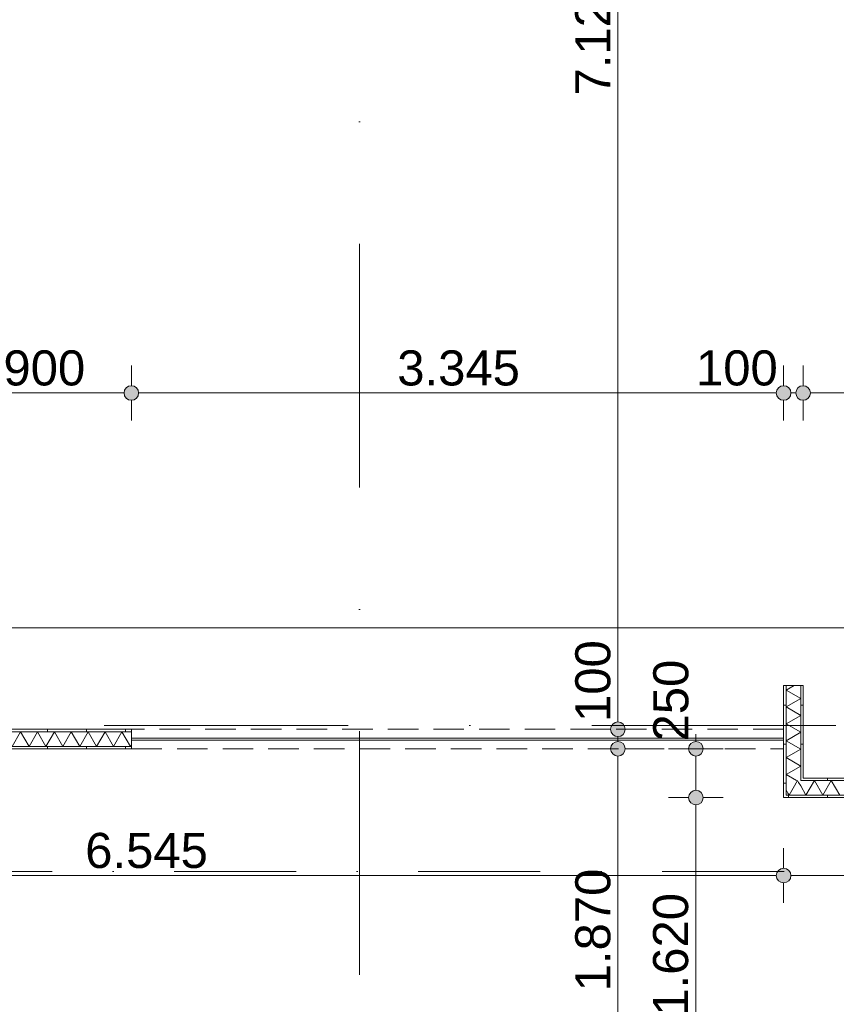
# Model space of a CAD drawing. Header units: millimetres. Extents: x -54205 to 167969, y -3415 to 61516.
# Tile 34 of 239: x 1857 to 6045, y 11465 to 16516. Entities that reach past the tile are written whole.
import ezdxf
from ezdxf.enums import TextEntityAlignment as Align

# ---------------------------------------------------------------- set-up
doc = ezdxf.new("R2010")
doc.units = ezdxf.units.MM
doc.header["$MEASUREMENT"] = 0
for name, pattern in [('streep-punt', [2500, 1250, -625, 0, -625]), ('streep-punt fijn', [1251.000023, 626.000023, -312.5, 0, -312.5]), ('streeplijn fijn', [234.119993, 155.999994, -78.119999])]:
    doc.linetypes.add(name, pattern=pattern)
for name, color, linetype in [('23 Vloeren', 7, 'Continuous'), ('Maatvoering 1_ 100', 7, 'Continuous'), ('Maatvoering 1_ 100 2D arcering', 7, 'Continuous'), ('Markers - doorsneden', 7, 'Continuous'), ('New_22 NC Binnenwanden', 7, 'Continuous'), ('New_22 NC Binnenwanden Doorsnede-arcering', 7, 'Continuous'), ('New_22 NC Binnenwanden Laagscheidingslijnen', 7, 'Continuous'), ('New_Maatvoering 1_ 100', 7, 'Continuous'), ('New_Maatvoering 1_ 100 2D arcering', 7, 'Continuous'), ('New_Ruimtefuncties Zone omranding', 7, 'Continuous'), ('Stramien', 7, 'Continuous')]:
    doc.layers.add(name, color=color, linetype=linetype)
doc.styles.add('GENERATED_STYLE_1', font='arial.ttf')
doc.styles.add('GENERATED_STYLE_2', font='arial.ttf')
doc.dimstyles.new('GENERATED_STYLE__3', dxfattribs={"dimtxt": 179.999995, "dimasz": 142.5, "dimexe": 0.18, "dimexo": 0.0625, "dimgap": 0, "dimtad": 1, "dimtih": 1, "dimtoh": 1, "dimdec": 0, "dimzin": 0, "dimdsep": 46, "dimtxsty": 'GENERATED_STYLE_1', "dimblk": 'ARROWHEAD_11', "dimblk1": 'ARROWHEAD_11', "dimblk2": 'ARROWHEAD_11', "dimcen": 0.09, "dimse1": 1, "dimse2": 1, "dimclrd": 1, "dimclre": 1, "dimclrt": 2, "dimadec": 1, "dimazin": 0, "dimtfac": 1, "dimtdec": 4, "dimtmove": 0, "dimatfit": 3, "dimfxl": 1, "dimtolj": 1, "dimtzin": 0, "dimarcsym": 0})
doc.dimstyles.new('GENERATED_STYLE__4', dxfattribs={"dimtxt": 250, "dimasz": 142.5, "dimexe": 0.18, "dimexo": 0.0625, "dimgap": 0, "dimtad": 1, "dimdec": 0, "dimzin": 0, "dimdsep": 46, "dimtxsty": 'GENERATED_STYLE_2', "dimblk": 'ARROWHEAD_11', "dimblk1": 'ARROWHEAD_11', "dimblk2": 'ARROWHEAD_11', "dimcen": 0.09, "dimse1": 1, "dimse2": 1, "dimclrd": 1, "dimclre": 1, "dimclrt": 2, "dimadec": 1, "dimazin": 0, "dimtfac": 1, "dimtdec": 4, "dimtmove": 0, "dimatfit": 3, "dimfxl": 1, "dimtolj": 1, "dimtzin": 0, "dimarcsym": 0})
doc.dimstyles.new('GENERATED_STYLE__7', dxfattribs={"dimtxt": 179.999995, "dimasz": 142.5, "dimexe": 0.18, "dimexo": 0.0625, "dimgap": 0, "dimtad": 1, "dimdec": 0, "dimzin": 0, "dimdsep": 46, "dimtxsty": 'GENERATED_STYLE_1', "dimblk": 'ARROWHEAD_11', "dimblk1": 'ARROWHEAD_11', "dimblk2": 'ARROWHEAD_11', "dimcen": 0.09, "dimse1": 1, "dimse2": 1, "dimclrd": 1, "dimclre": 1, "dimclrt": 2, "dimadec": 1, "dimazin": 0, "dimtfac": 1, "dimtdec": 4, "dimtmove": 0, "dimatfit": 3, "dimfxl": 1, "dimtolj": 1, "dimtzin": 0, "dimarcsym": 0})
doc.dimstyles.new('GENERATED_STYLE__9', dxfattribs={"dimtxt": 179.999995, "dimasz": 142.5, "dimexe": 0.18, "dimexo": 0.0625, "dimgap": 0, "dimtad": 1, "dimdec": 0, "dimzin": 0, "dimdsep": 46, "dimtxsty": 'GENERATED_STYLE_1', "dimblk": 'ARROWHEAD_11', "dimblk1": 'ARROWHEAD_11', "dimblk2": 'ARROWHEAD_11', "dimcen": 0.09, "dimse1": 1, "dimse2": 1, "dimclrd": 1, "dimclre": 1, "dimclrt": 2, "dimadec": 1, "dimazin": 0, "dimtfac": 1, "dimtdec": 4, "dimtmove": 2, "dimatfit": 3, "dimfxl": 1, "dimtolj": 1, "dimtzin": 0, "dimarcsym": 0})
pattern_1 = [(90, (0, 0), (-200, 0), [])]
pattern_2 = [(1e-14, (0, 0), (0, 200), [])]

# ---------------------------------------------------------------- blocks, each defined once
blk = doc.blocks.new('Slab_12_1', base_point=(-770, 9945.9))
at = {"layer": '23 Vloeren', "color": 255, "linetype": 'Continuous', "lineweight": 0, "flags": 128}
blk.add_lwpolyline([(-770, 9945.9), (21620, 9945.9), (21620, 10660.9), (30307, 10660.9), (30307, 13395.9), (24003, 13395.9), (24003, 12744.6), (11905.5, 12744.6), (11905.5, 13395.9), (-770, 13395.9)], close=True, dxfattribs=at)
blk = doc.blocks.new('*X529')
at = {"layer": 'New_22 NC Binnenwanden Doorsnede-arcering', "color": 7, "linetype": 'Continuous', "lineweight": 0}
for p, q in [((5823.4, 12574.7), (5845.7, 12613.4)), ((5851.6, 12603), (5845.7, 12613.4)), ((5796.7, 12548.1), (5787, 12565))]:
    blk.add_line(p, q, dxfattribs=at)
blk = doc.blocks.new('*X530')
at = {"layer": 'New_22 NC Binnenwanden Doorsnede-arcering', "color": 7, "linetype": 'Continuous', "lineweight": 0}
for p, q in [((5862, 12585.1), (5851.6, 12603)), ((5802.4, 12538.4), (5796.7, 12548.1)), ((5802.4, 12538.4), (5823.4, 12574.7))]:
    blk.add_line(p, q, dxfattribs=at)
blk = doc.blocks.new('*X531')
at = {"layer": 'New_22 NC Binnenwanden Doorsnede-arcering', "color": 7, "linetype": 'Continuous', "lineweight": 0}
for p, q in [((5889, 12538.4), (5862, 12585.1)), ((5889, 12538.4), (5932.3, 12613.4)), ((5975.6, 12538.4), (5932.3, 12613.4)), ((5975.6, 12538.4), (6018.9, 12613.4)), ((6062.2, 12538.4), (6018.9, 12613.4))]:
    blk.add_line(p, q, dxfattribs=at)
blk = doc.blocks.new('Wall_172_1', base_point=(10750, 12625.9))
at = {"layer": 'New_22 NC Binnenwanden Doorsnede-arcering', "linetype": 'Continuous', "lineweight": 0, "true_color": 0x000000}
h = blk.add_hatch(dxfattribs=at)
h.set_pattern_fill('930_Lijnen_vert_200_0001', color=18, style=0, pattern_type=2)
h.set_pattern_definition(pattern_1)
h.paths.add_polyline_path([(5862, 12625.9), (5862, 12613.4), (5874.5, 12625.9)])
h = blk.add_hatch(dxfattribs=at)
h.set_pattern_fill('930_Lijnen_vert_200_0001', color=18, style=0, pattern_type=2)
h.set_pattern_definition(pattern_1)
h.paths.add_polyline_path([(5874.5, 12625.9), (5862, 12613.4), (5874.5, 12613.4)])
h = blk.add_hatch(dxfattribs=at)
h.set_pattern_fill('930_Lijnen_vert_200_0001', color=18, style=0, pattern_type=2)
h.set_pattern_definition(pattern_1)
h.paths.add_polyline_path([(10750, 12625.9), (5874.5, 12625.9), (5874.5, 12613.4), (10750, 12613.4)])
h = blk.add_hatch(dxfattribs=at)
h.set_pattern_fill('930_Lijnen_vert_200_0001', color=18, style=0, pattern_type=2)
h.set_pattern_definition(pattern_1)
h.paths.add_polyline_path([(5774.5, 12538.4), (5774.5, 12525.9), (5787, 12538.4)])
h = blk.add_hatch(dxfattribs=at)
h.set_pattern_fill('930_Lijnen_vert_200_0001', color=18, style=0, pattern_type=2)
h.set_pattern_definition(pattern_1)
h.paths.add_polyline_path([(5787, 12538.4), (5774.5, 12525.9), (5787, 12525.9)])
h = blk.add_hatch(dxfattribs=at)
h.set_pattern_fill('930_Lijnen_vert_200_0001', color=18, style=0, pattern_type=2)
h.set_pattern_definition(pattern_1)
h.paths.add_polyline_path([(10837.5, 12538.4), (5787, 12538.4), (5787, 12525.9), (10837.5, 12525.9)])
at = {"layer": 'New_22 NC Binnenwanden', "color": 1, "linetype": 'Continuous', "lineweight": 0, "flags": 128}
for points in [[(6930, 12625.9), (5874.5, 12625.9)], [(5774.5, 12525.9), (5774.5, 12538.4)], [(5774.5, 12525.9), (10850, 12525.9)]]:
    blk.add_lwpolyline(points, dxfattribs=at)
at = {"layer": 'New_22 NC Binnenwanden Laagscheidingslijnen', "color": 1, "linetype": 'Continuous', "lineweight": 0}
for p, q in [((5862, 12625.9), (5862, 12613.4)), ((5787, 12613.4), (5787, 12538.4)), ((10762.5, 12613.4), (5862, 12613.4)), ((5787, 12538.4), (5862, 12538.4)), ((5862, 12538.4), (10762.5, 12538.4))]:
    blk.add_line(p, q, dxfattribs=at)
at = {"layer": 'New_22 NC Binnenwanden', "color": 1, "lineweight": 0}
for name in ['*X529', '*X530', '*X531']:
    blk.add_blockref(name, (0, 0), dxfattribs=at)
blk = doc.blocks.new('*X537')
at = {"layer": 'New_22 NC Binnenwanden Doorsnede-arcering', "color": 7, "linetype": 'Continuous', "lineweight": 0}
for p, q in [((5787, 13077), (5828.3, 13100.9)), ((5787, 13077), (5862, 13033.7)), ((5787, 12990.4), (5862, 13033.7)), ((5787, 12990.4), (5862, 12947.1)), ((5787, 12903.8), (5862, 12947.1)), ((5787, 12903.8), (5862, 12860.5)), ((5787, 12817.2), (5862, 12860.5)), ((5787, 12817.2), (5862, 12773.9)), ((5787, 12730.6), (5862, 12773.9)), ((5787, 12730.6), (5862, 12687.3)), ((5787, 12644), (5862, 12687.3)), ((5787, 12644), (5840, 12613.4))]:
    blk.add_line(p, q, dxfattribs=at)
blk = doc.blocks.new('Wall_174_1', base_point=(5874.5, 13100.9))
at = {"layer": 'New_22 NC Binnenwanden Doorsnede-arcering', "linetype": 'Continuous', "lineweight": 0, "true_color": 0x000000}
h = blk.add_hatch(dxfattribs=at)
h.set_pattern_fill('930_Lijnen_vert_200_0001', color=18, style=0, pattern_type=2)
h.set_pattern_definition(pattern_2)
h.paths.add_polyline_path([(5787, 12538.4), (5787, 13100.9), (5774.5, 13100.9), (5774.5, 12538.4)])
h = blk.add_hatch(dxfattribs=at)
h.set_pattern_fill('930_Lijnen_vert_200_0001', color=18, style=0, pattern_type=2)
h.set_pattern_definition(pattern_2)
h.paths.add_polyline_path([(5874.5, 12625.9), (5874.5, 13100.9), (5862, 13100.9), (5862, 12625.9)])
at = {"layer": 'New_22 NC Binnenwanden', "color": 1, "linetype": 'Continuous', "lineweight": 0, "flags": 128}
for points in [[(5774.5, 13100.9), (5774.5, 12538.4)], [(5774.5, 13100.9), (5787, 13100.9)], [(5787, 13100.9), (5862, 13100.9)], [(5862, 13100.9), (5874.5, 13100.9)], [(5874.5, 12625.9), (5874.5, 13100.9)]]:
    blk.add_lwpolyline(points, dxfattribs=at)
at = {"layer": 'New_22 NC Binnenwanden Laagscheidingslijnen', "color": 1, "linetype": 'Continuous', "lineweight": 0}
for p, q in [((5787, 13100.9), (5787, 12613.4)), ((5862, 12625.9), (5862, 13100.9)), ((5862, 12625.9), (5862, 12613.4)), ((5787, 12613.4), (5787, 12538.4))]:
    blk.add_line(p, q, dxfattribs=at)
at = {"layer": 'New_22 NC Binnenwanden', "color": 1, "lineweight": 0}
blk.add_blockref('*X537', (0, 0), dxfattribs=at)
blk = doc.blocks.new('Wall_176_1', base_point=(5774.5, 12825.9))
at = {"layer": 'New_22 NC Binnenwanden', "color": 1, "linetype": 'Continuous', "lineweight": 0, "flags": 128}
for points in [[(5774.5, 12830.9), (2430, 12830.9)], [(2430, 12830.9), (2430, 12820.9)], [(5774.5, 12820.9), (5774.5, 12830.9)], [(2430, 12820.9), (5774.5, 12820.9)]]:
    blk.add_lwpolyline(points, dxfattribs=at)
blk = doc.blocks.new('*X588')
at = {"layer": 'New_22 NC Binnenwanden Doorsnede-arcering', "color": 7, "linetype": 'Continuous', "lineweight": 0}
for p, q in [((1558.8, 12788.4), (1517.4, 12860.1)), ((1558.8, 12788.4), (1602.1, 12863.4)), ((1645.4, 12788.4), (1602.1, 12863.4)), ((1645.4, 12788.4), (1688.7, 12863.4)), ((1732.1, 12788.4), (1688.7, 12863.4)), ((1732.1, 12788.4), (1775.4, 12863.4)), ((1818.7, 12788.4), (1775.4, 12863.4)), ((1818.7, 12788.4), (1862, 12863.4)), ((1905.3, 12788.4), (1862, 12863.4)), ((1905.3, 12788.4), (1948.6, 12863.4)), ((1991.9, 12788.4), (1948.6, 12863.4)), ((1991.9, 12788.4), (2035.2, 12863.4)), ((2078.5, 12788.4), (2035.2, 12863.4)), ((2078.5, 12788.4), (2121.8, 12863.4)), ((2165.1, 12788.4), (2121.8, 12863.4)), ((2165.1, 12788.4), (2208.4, 12863.4)), ((2251.7, 12788.4), (2208.4, 12863.4)), ((2251.7, 12788.4), (2295, 12863.4)), ((2338.3, 12788.4), (2295, 12863.4)), ((2338.3, 12788.4), (2381.6, 12863.4)), ((2424.9, 12788.4), (2381.6, 12863.4)), ((2424.9, 12788.4), (2430, 12797.2))]:
    blk.add_line(p, q, dxfattribs=at)
blk = doc.blocks.new('Wall_191_1', base_point=(1479.9, 12825.9))
at = {"layer": 'New_22 NC Binnenwanden Doorsnede-arcering', "linetype": 'Continuous', "lineweight": 0, "true_color": 0x000000}
h = blk.add_hatch(dxfattribs=at)
h.set_pattern_fill('930_Lijnen_vert_200_0001', color=18, style=0, pattern_type=2)
h.set_pattern_definition(pattern_1)
h.paths.add_polyline_path([(1529.9, 12863.4), (2430, 12863.4), (2430, 12875.9), (1529.9, 12875.9)])
h = blk.add_hatch(dxfattribs=at)
h.set_pattern_fill('930_Lijnen_vert_200_0001', color=18, style=0, pattern_type=2)
h.set_pattern_definition(pattern_1)
h.paths.add_polyline_path([(1442.4, 12788.4), (1442.4, 12775.9), (2430, 12775.9), (2430, 12788.4)])
at = {"layer": 'New_22 NC Binnenwanden', "color": 1, "linetype": 'Continuous', "lineweight": 0, "flags": 128}
for points in [[(2430, 12875.9), (1529.9, 12875.9)], [(1442.4, 12775.9), (2430, 12775.9)]]:
    blk.add_lwpolyline(points, dxfattribs=at)
at = {"layer": 'New_22 NC Binnenwanden Laagscheidingslijnen', "color": 1, "linetype": 'Continuous', "lineweight": 0}
for p, q in [((1517.4, 12863.4), (1529.9, 12863.4)), ((2430, 12863.4), (1529.9, 12863.4)), ((1442.4, 12788.4), (1517.4, 12788.4)), ((1517.4, 12788.4), (2430, 12788.4))]:
    blk.add_line(p, q, dxfattribs=at)
at = {"layer": 'New_22 NC Binnenwanden', "color": 1, "lineweight": 0}
blk.add_blockref('*X588', (0, 0), dxfattribs=at)
blk = doc.blocks.new('Wall_254_1', base_point=(2430, 12825.9))
at = {"layer": 'New_22 NC Binnenwanden', "color": 9, "linetype": 'streeplijn fijn', "lineweight": 0, "flags": 128}
for points in [[(5774.5, 12875.9), (2430, 12875.9)], [(5774.5, 12875.9), (5774.5, 12863.4)], [(5774.5, 12863.4), (5774.5, 12788.4)], [(5774.5, 12788.4), (5774.5, 12775.9)], [(2430, 12775.9), (5774.5, 12775.9)]]:
    blk.add_lwpolyline(points, dxfattribs=at)
blk = doc.blocks.new('Standard grid marker')
at = {"layer": 'Stramien', "color": 1, "linetype": 'streep-punt', "lineweight": 0}
blk.add_line((1000, 0), (61400.2, 0), dxfattribs=at)
at = {"layer": 'Stramien', "color": 2, "lineweight": 0, "style": 'GENERATED_STYLE_1'}
for tag, p in [('AC_MarkerText_1_0', (-245, -80)), ('AC_MarkerText_1_1', (63155.2, -80))]:
    blk.add_attdef(tag, text='', height=350, rotation=270, dxfattribs=at).set_placement(p, align=Align.TOP_CENTER)
blk = doc.blocks.new('Standard grid marker_2')
at = {"layer": 'Stramien', "color": 1, "linetype": 'streep-punt', "lineweight": 0}
blk.add_line((1000, 0), (37608.9, 0), dxfattribs=at)
at = {"layer": 'Stramien', "color": 2, "lineweight": 0, "style": 'GENERATED_STYLE_1'}
blk.add_attdef('AC_MarkerText_1', text='', height=350, dxfattribs=at).set_placement((-500, 175), align=Align.TOP_CENTER)
blk = doc.blocks.new('*D1253')
at = {"layer": 'Maatvoering 1_ 100 2D arcering', "linetype": 'Continuous', "lineweight": 0}
for points in [[(64027.5, 56215.9), (64030.4, 56201.6), (64038.5, 56189.4), (64050.6, 56181.3), (64065, 56178.4), (64079.4, 56181.3), (64091.5, 56189.4), (64099.6, 56201.6), (64102.5, 56215.9), (64099.6, 56230.3), (64091.5, 56242.4), (64079.4, 56250.6), (64065, 56253.4), (64050.6, 56250.6), (64038.5, 56242.4), (64030.4, 56230.3)], [(64027.5, 3115.7), (64030.4, 3101.3), (64038.5, 3089.2), (64050.6, 3081), (64065, 3078.2), (64079.4, 3081), (64091.5, 3089.2), (64099.6, 3101.3), (64102.5, 3115.7), (64099.6, 3130), (64091.5, 3142.2), (64079.4, 3150.3), (64065, 3153.2), (64050.6, 3150.3), (64038.5, 3142.2), (64030.4, 3130)]]:
    blk.add_hatch(color=1, dxfattribs=at).paths.add_polyline_path(points)
at = {"layer": 'Maatvoering 1_ 100', "color": 1, "linetype": 'Continuous', "lineweight": 0}
for p, q in [((64065, 56253.4), (64065, 56290.9)), ((64027.5, 56215.9), (63924.4, 56215.9)), ((64205.6, 56215.9), (64102.5, 56215.9)), ((64065, 3153.2), (64065, 56178.4)), ((64027.5, 3115.7), (63924.4, 3115.7)), ((64205.6, 3115.7), (64102.5, 3115.7)), ((64065, 3040.7), (64065, 3078.2))]:
    blk.add_line(p, q, dxfattribs=at)
for centre in [(64065, 56215.9), (64065, 3115.7)]:
    blk.add_circle(centre, 37.5, dxfattribs=at)
at = {"layer": 'Maatvoering 1_ 100', "color": 2, "lineweight": 0, "insert": (64015, 29141.5), "char_height": 250, "attachment_point": 7, "rotation": 90, "style": 'GENERATED_STYLE_2'}
blk.add_mtext('\\A1;{\\pql;\\fArial|b1|i0|c0|p0;\\W1.000000;53.100}', dxfattribs=at)
blk = doc.blocks.new('ARROWHEAD_11')
at = {"color": 0, "linetype": 'Continuous', "lineweight": 0}
blk.add_line((0, 0), (-1, 0), dxfattribs=at)
at = {"color": 0, "linetype": 'Continuous', "lineweight": 0, "const_width": 0.25, "flags": 128}
blk.add_lwpolyline([(-0.125, 0, 1), (0.125, 0, 1)], format="xyb", close=True, dxfattribs=at)
blk = doc.blocks.new('*D1369')
at = {"layer": 'New_Maatvoering 1_ 100 2D arcering', "linetype": 'Continuous', "lineweight": 0}
for points in [[(-807.6, 12125.9), (-804.7, 12111.5), (-796.6, 12099.3), (-784.4, 12091.2), (-770.1, 12088.4), (-755.7, 12091.2), (-743.6, 12099.3), (-735.4, 12111.5), (-732.6, 12125.9), (-735.4, 12140.2), (-743.6, 12152.4), (-755.7, 12160.5), (-770.1, 12163.4), (-784.4, 12160.5), (-796.6, 12152.4), (-804.7, 12140.2)], [(5737, 12125.9), (5739.9, 12111.5), (5748, 12099.3), (5760.1, 12091.2), (5774.5, 12088.4), (5788.9, 12091.2), (5801, 12099.3), (5809.1, 12111.5), (5812, 12125.9), (5809.1, 12140.2), (5801, 12152.4), (5788.9, 12160.5), (5774.5, 12163.4), (5760.1, 12160.5), (5748, 12152.4), (5739.9, 12140.2)]]:
    blk.add_hatch(color=1, dxfattribs=at).paths.add_polyline_path(points)
at = {"layer": 'New_Maatvoering 1_ 100', "color": 1, "linetype": 'Continuous', "lineweight": 0}
for p, q in [((-770.1, 12163.4), (-770.1, 12266.5)), ((5774.5, 12163.4), (5774.5, 12266.5)), ((-845.1, 12125.9), (-807.6, 12125.9)), ((-732.6, 12125.9), (5737, 12125.9)), ((-770.1, 11985.2), (-770.1, 12088.4)), ((5774.5, 11985.2), (5774.5, 12088.4))]:
    blk.add_line(p, q, dxfattribs=at)
for centre in [(-770.1, 12125.9), (5774.5, 12125.9)]:
    blk.add_circle(centre, 37.5, dxfattribs=at)
at = {"layer": 'New_Maatvoering 1_ 100', "color": 2, "lineweight": 0, "insert": (2193.3, 12161.9), "char_height": 180, "attachment_point": 7, "style": 'GENERATED_STYLE_1'}
blk.add_mtext('\\A1;{\\pql;\\fArial|b0|i0|c0|p0;\\W1.000000;6.545}', dxfattribs=at)
blk = doc.blocks.new('*D1370')
at = {"layer": 'New_Maatvoering 1_ 100 2D arcering', "linetype": 'Continuous', "lineweight": 0}
for points in [[(5737, 12125.9), (5739.9, 12111.5), (5748, 12099.3), (5760.1, 12091.2), (5774.5, 12088.4), (5788.9, 12091.2), (5801, 12099.3), (5809.1, 12111.5), (5812, 12125.9), (5809.1, 12140.2), (5801, 12152.4), (5788.9, 12160.5), (5774.5, 12163.4), (5760.1, 12160.5), (5748, 12152.4), (5739.9, 12140.2)], [(10812.5, 12125.9), (10815.4, 12111.5), (10823.5, 12099.3), (10835.6, 12091.2), (10850, 12088.4), (10864.4, 12091.2), (10876.5, 12099.3), (10884.6, 12111.5), (10887.5, 12125.9), (10884.6, 12140.2), (10876.5, 12152.4), (10864.4, 12160.5), (10850, 12163.4), (10835.6, 12160.5), (10823.5, 12152.4), (10815.4, 12140.2)]]:
    blk.add_hatch(color=1, dxfattribs=at).paths.add_polyline_path(points)
at = {"layer": 'New_Maatvoering 1_ 100', "color": 1, "linetype": 'Continuous', "lineweight": 0}
for p, q in [((5774.5, 12163.4), (5774.5, 12266.5)), ((10850, 12163.4), (10850, 12266.5)), ((5812, 12125.9), (10812.5, 12125.9)), ((5774.5, 11985.2), (5774.5, 12088.4)), ((10850, 11985.2), (10850, 12088.4))]:
    blk.add_line(p, q, dxfattribs=at)
for centre in [(5774.5, 12125.9), (10850, 12125.9)]:
    blk.add_circle(centre, 37.5, dxfattribs=at)
at = {"layer": 'New_Maatvoering 1_ 100', "color": 2, "lineweight": 0, "insert": (8003.4, 12161.9), "char_height": 180, "attachment_point": 7, "style": 'GENERATED_STYLE_1'}
blk.add_mtext('\\A1;{\\pql;\\fArial|b0|i0|c0|p0;\\W1.000000;5.076}', dxfattribs=at)
blk = doc.blocks.new('*D1374')
at = {"layer": 'New_Maatvoering 1_ 100 2D arcering', "linetype": 'Continuous', "lineweight": 0}
for points in [[(1492.4, 14600.9), (1495.3, 14586.5), (1503.4, 14574.3), (1515.6, 14566.2), (1529.9, 14563.4), (1544.3, 14566.2), (1556.4, 14574.3), (1564.6, 14586.5), (1567.4, 14600.9), (1564.6, 14615.2), (1556.4, 14627.4), (1544.3, 14635.5), (1529.9, 14638.4), (1515.6, 14635.5), (1503.4, 14627.4), (1495.3, 14615.2)], [(2392.5, 14600.9), (2395.3, 14586.5), (2403.5, 14574.3), (2415.6, 14566.2), (2430, 14563.4), (2444.3, 14566.2), (2456.5, 14574.3), (2464.6, 14586.5), (2467.5, 14600.9), (2464.6, 14615.2), (2456.5, 14627.4), (2444.3, 14635.5), (2430, 14638.4), (2415.6, 14635.5), (2403.5, 14627.4), (2395.3, 14615.2)]]:
    blk.add_hatch(color=1, dxfattribs=at).paths.add_polyline_path(points)
at = {"layer": 'New_Maatvoering 1_ 100', "color": 1, "linetype": 'Continuous', "lineweight": 0}
for p, q in [((1529.9, 14638.4), (1529.9, 14741.5)), ((2430, 14638.4), (2430, 14741.5)), ((1567.4, 14600.9), (2392.5, 14600.9)), ((1529.9, 14460.2), (1529.9, 14563.4)), ((2430, 14460.2), (2430, 14563.4))]:
    blk.add_line(p, q, dxfattribs=at)
for centre in [(1529.9, 14600.9), (2430, 14600.9)]:
    blk.add_circle(centre, 37.5, dxfattribs=at)
at = {"layer": 'New_Maatvoering 1_ 100', "color": 2, "lineweight": 0, "insert": (1774, 14636.9), "char_height": 180, "attachment_point": 7, "style": 'GENERATED_STYLE_1'}
blk.add_mtext('\\A1;{\\pql;\\fArial|b0|i0|c0|p0;\\W1.000000;900}', dxfattribs=at)
blk = doc.blocks.new('*D1375')
at = {"layer": 'New_Maatvoering 1_ 100 2D arcering', "linetype": 'Continuous', "lineweight": 0}
for points in [[(2392.5, 14600.9), (2395.3, 14586.5), (2403.5, 14574.3), (2415.6, 14566.2), (2430, 14563.4), (2444.3, 14566.2), (2456.5, 14574.3), (2464.6, 14586.5), (2467.5, 14600.9), (2464.6, 14615.2), (2456.5, 14627.4), (2444.3, 14635.5), (2430, 14638.4), (2415.6, 14635.5), (2403.5, 14627.4), (2395.3, 14615.2)], [(5737, 14600.9), (5739.9, 14586.5), (5748, 14574.3), (5760.1, 14566.2), (5774.5, 14563.4), (5788.9, 14566.2), (5801, 14574.3), (5809.1, 14586.5), (5812, 14600.9), (5809.1, 14615.2), (5801, 14627.4), (5788.9, 14635.5), (5774.5, 14638.4), (5760.1, 14635.5), (5748, 14627.4), (5739.9, 14615.2)]]:
    blk.add_hatch(color=1, dxfattribs=at).paths.add_polyline_path(points)
at = {"layer": 'New_Maatvoering 1_ 100', "color": 1, "linetype": 'Continuous', "lineweight": 0}
for p, q in [((2430, 14638.4), (2430, 14741.5)), ((5774.5, 14638.4), (5774.5, 14741.5)), ((2467.5, 14600.9), (5737, 14600.9)), ((2430, 14460.2), (2430, 14563.4)), ((5774.5, 14460.2), (5774.5, 14563.4))]:
    blk.add_line(p, q, dxfattribs=at)
for centre in [(2430, 14600.9), (5774.5, 14600.9)]:
    blk.add_circle(centre, 37.5, dxfattribs=at)
at = {"layer": 'New_Maatvoering 1_ 100', "color": 2, "lineweight": 0, "char_height": 180, "attachment_point": 7, "style": 'GENERATED_STYLE_1'}
for s, insert in [('\\A1;{\\pql;\\fArial|b0|i0|c0|p0;\\W1.000000;3.345}', (3793.4, 14636.9)), ('\\A1;{\\pql;\\fArial|b0|i0|c0|p0;\\W1.000000;100}', (5325.1, 14636.9))]:
    blk.add_mtext(s, dxfattribs=dict(at, insert=insert))
blk = doc.blocks.new('*D1376')
at = {"layer": 'New_Maatvoering 1_ 100 2D arcering', "linetype": 'Continuous', "lineweight": 0}
for points in [[(5737, 14600.9), (5739.9, 14586.5), (5748, 14574.3), (5760.1, 14566.2), (5774.5, 14563.4), (5788.9, 14566.2), (5801, 14574.3), (5809.1, 14586.5), (5812, 14600.9), (5809.1, 14615.2), (5801, 14627.4), (5788.9, 14635.5), (5774.5, 14638.4), (5760.1, 14635.5), (5748, 14627.4), (5739.9, 14615.2)], [(5837, 14600.9), (5839.9, 14586.5), (5848, 14574.3), (5860.1, 14566.2), (5874.5, 14563.4), (5888.9, 14566.2), (5901, 14574.3), (5909.1, 14586.5), (5912, 14600.9), (5909.1, 14615.2), (5901, 14627.4), (5888.9, 14635.5), (5874.5, 14638.4), (5860.1, 14635.5), (5848, 14627.4), (5839.9, 14615.2)]]:
    blk.add_hatch(color=1, dxfattribs=at).paths.add_polyline_path(points)
at = {"layer": 'New_Maatvoering 1_ 100', "color": 1, "linetype": 'Continuous', "lineweight": 0}
for p, q in [((5774.5, 14638.4), (5774.5, 14741.5)), ((5874.5, 14638.4), (5874.5, 14741.5)), ((5812, 14600.9), (5837, 14600.9)), ((5774.5, 14460.2), (5774.5, 14563.4)), ((5874.5, 14460.2), (5874.5, 14563.4))]:
    blk.add_line(p, q, dxfattribs=at)
for centre in [(5774.5, 14600.9), (5874.5, 14600.9)]:
    blk.add_circle(centre, 37.5, dxfattribs=at)
blk = doc.blocks.new('*D1377')
at = {"layer": 'New_Maatvoering 1_ 100 2D arcering', "linetype": 'Continuous', "lineweight": 0}
for points in [[(5837, 14600.9), (5839.9, 14586.5), (5848, 14574.3), (5860.1, 14566.2), (5874.5, 14563.4), (5888.9, 14566.2), (5901, 14574.3), (5909.1, 14586.5), (5912, 14600.9), (5909.1, 14615.2), (5901, 14627.4), (5888.9, 14635.5), (5874.5, 14638.4), (5860.1, 14635.5), (5848, 14627.4), (5839.9, 14615.2)], [(8062.5, 14600.9), (8065.4, 14586.5), (8073.5, 14574.3), (8085.6, 14566.2), (8100, 14563.4), (8114.4, 14566.2), (8126.5, 14574.3), (8134.6, 14586.5), (8137.5, 14600.9), (8134.6, 14615.2), (8126.5, 14627.4), (8114.4, 14635.5), (8100, 14638.4), (8085.6, 14635.5), (8073.5, 14627.4), (8065.4, 14615.2)]]:
    blk.add_hatch(color=1, dxfattribs=at).paths.add_polyline_path(points)
at = {"layer": 'New_Maatvoering 1_ 100', "color": 1, "linetype": 'Continuous', "lineweight": 0}
for p, q in [((5874.5, 14638.4), (5874.5, 14741.5)), ((8100, 14638.4), (8100, 14741.5)), ((5912, 14600.9), (8062.5, 14600.9)), ((5874.5, 14460.2), (5874.5, 14563.4)), ((8100, 14460.2), (8100, 14563.4))]:
    blk.add_line(p, q, dxfattribs=at)
for centre in [(5874.5, 14600.9), (8100, 14600.9)]:
    blk.add_circle(centre, 37.5, dxfattribs=at)
at = {"layer": 'New_Maatvoering 1_ 100', "color": 2, "lineweight": 0, "char_height": 180, "attachment_point": 7, "style": 'GENERATED_STYLE_1'}
for s, insert in [('\\A1;{\\pql;\\fArial|b0|i0|c0|p0;\\W1.000000;2.226}', (6678.4, 14636.9)), ('\\A1;{\\pql;\\fArial|b0|i0|c0|p0;\\W1.000000;100}', (7650.6, 14636.9))]:
    blk.add_mtext(s, dxfattribs=dict(at, insert=insert))
blk = doc.blocks.new('*D1382')
at = {"layer": 'New_Maatvoering 1_ 100 2D arcering', "linetype": 'Continuous', "lineweight": 0}
for points in [[(1492.4, 18265.9), (1495.3, 18251.5), (1503.4, 18239.4), (1515.6, 18231.2), (1529.9, 18228.4), (1544.3, 18231.2), (1556.4, 18239.4), (1564.6, 18251.5), (1567.4, 18265.9), (1564.6, 18280.2), (1556.4, 18292.4), (1544.3, 18300.5), (1529.9, 18303.4), (1515.6, 18300.5), (1503.4, 18292.4), (1495.3, 18280.2)], [(14312.5, 18265.9), (14315.4, 18251.5), (14323.5, 18239.4), (14335.6, 18231.2), (14350, 18228.4), (14364.4, 18231.2), (14376.5, 18239.4), (14384.6, 18251.5), (14387.5, 18265.9), (14384.6, 18280.2), (14376.5, 18292.4), (14364.4, 18300.5), (14350, 18303.4), (14335.6, 18300.5), (14323.5, 18292.4), (14315.4, 18280.2)]]:
    blk.add_hatch(color=1, dxfattribs=at).paths.add_polyline_path(points)
at = {"layer": 'New_Maatvoering 1_ 100', "color": 1, "linetype": 'Continuous', "lineweight": 0}
for p, q in [((1529.9, 18303.4), (1529.9, 18406.5)), ((14350, 18303.4), (14350, 18406.5)), ((1454.9, 18265.9), (1492.4, 18265.9)), ((1567.4, 18265.9), (14312.5, 18265.9)), ((1529.9, 18125.3), (1529.9, 18228.4)), ((14350, 18125.3), (14350, 18228.4))]:
    blk.add_line(p, q, dxfattribs=at)
for centre in [(1529.9, 18265.9), (14350, 18265.9)]:
    blk.add_circle(centre, 37.5, dxfattribs=at)
at = {"layer": 'New_Maatvoering 1_ 100', "color": 2, "lineweight": 0, "char_height": 180, "attachment_point": 7, "style": 'GENERATED_STYLE_1'}
for s, insert in [('\\A1;{\\pql;\\fArial|b0|i0|c0|p0;\\W1.000000;12.820}', (7562.4, 18301.9)), ('\\A1;{\\pql;\\fArial|b0|i0|c0|p0;\\W1.000000;100}', (13900.6, 18301.9))]:
    blk.add_mtext(s, dxfattribs=dict(at, insert=insert))
blk = doc.blocks.new('*D1407')
at = {"layer": 'New_Maatvoering 1_ 100 2D arcering', "linetype": 'Continuous', "lineweight": 0}
for points in [[(4887.1, 12775.9), (4890, 12761.5), (4898.1, 12749.3), (4910.3, 12741.2), (4924.6, 12738.4), (4939, 12741.2), (4951.1, 12749.3), (4959.3, 12761.5), (4962.1, 12775.9), (4959.3, 12790.2), (4951.1, 12802.4), (4939, 12810.5), (4924.6, 12813.4), (4910.3, 12810.5), (4898.1, 12802.4), (4890, 12790.2)], [(4887.1, 10905.9), (4890, 10891.6), (4898.1, 10879.4), (4910.3, 10871.3), (4924.6, 10868.4), (4939, 10871.3), (4951.1, 10879.4), (4959.3, 10891.6), (4962.1, 10905.9), (4959.3, 10920.3), (4951.1, 10932.4), (4939, 10940.6), (4924.6, 10943.4), (4910.3, 10940.6), (4898.1, 10932.4), (4890, 10920.3)]]:
    blk.add_hatch(color=1, dxfattribs=at).paths.add_polyline_path(points)
at = {"layer": 'New_Maatvoering 1_ 100', "color": 1, "linetype": 'Continuous', "lineweight": 0}
for p, q in [((4887.1, 12775.9), (4784, 12775.9)), ((4924.6, 10943.4), (4924.6, 12738.4)), ((5065.3, 12775.9), (4962.1, 12775.9)), ((4887.1, 10905.9), (4784, 10905.9)), ((5065.3, 10905.9), (4962.1, 10905.9))]:
    blk.add_line(p, q, dxfattribs=at)
for centre in [(4924.6, 12775.9), (4924.6, 10905.9)]:
    blk.add_circle(centre, 37.5, dxfattribs=at)
at = {"layer": 'New_Maatvoering 1_ 100', "color": 2, "lineweight": 0, "insert": (4888.6, 11532), "char_height": 180, "attachment_point": 7, "rotation": 90, "style": 'GENERATED_STYLE_1'}
blk.add_mtext('\\A1;{\\pql;\\fArial|b0|i0|c0|p0;\\W1.000000;1.870}', dxfattribs=at)
blk = doc.blocks.new('*D1408')
at = {"layer": 'New_Maatvoering 1_ 100 2D arcering', "linetype": 'Continuous', "lineweight": 0}
for points in [[(4887.1, 12875.9), (4890, 12861.5), (4898.1, 12849.3), (4910.3, 12841.2), (4924.6, 12838.4), (4939, 12841.2), (4951.1, 12849.3), (4959.3, 12861.5), (4962.1, 12875.9), (4959.3, 12890.2), (4951.1, 12902.4), (4939, 12910.5), (4924.6, 12913.4), (4910.3, 12910.5), (4898.1, 12902.4), (4890, 12890.2)], [(4887.1, 12775.9), (4890, 12761.5), (4898.1, 12749.3), (4910.3, 12741.2), (4924.6, 12738.4), (4939, 12741.2), (4951.1, 12749.3), (4959.3, 12761.5), (4962.1, 12775.9), (4959.3, 12790.2), (4951.1, 12802.4), (4939, 12810.5), (4924.6, 12813.4), (4910.3, 12810.5), (4898.1, 12802.4), (4890, 12790.2)]]:
    blk.add_hatch(color=1, dxfattribs=at).paths.add_polyline_path(points)
at = {"layer": 'New_Maatvoering 1_ 100', "color": 1, "linetype": 'Continuous', "lineweight": 0}
for p, q in [((4887.1, 12875.9), (4784, 12875.9)), ((4924.6, 12813.4), (4924.6, 12838.4)), ((5065.3, 12875.9), (4962.1, 12875.9)), ((4887.1, 12775.9), (4784, 12775.9)), ((5065.3, 12775.9), (4962.1, 12775.9))]:
    blk.add_line(p, q, dxfattribs=at)
for centre in [(4924.6, 12875.9), (4924.6, 12775.9)]:
    blk.add_circle(centre, 37.5, dxfattribs=at)
blk = doc.blocks.new('*D1409')
at = {"layer": 'New_Maatvoering 1_ 100 2D arcering', "linetype": 'Continuous', "lineweight": 0}
for points in [[(4887.1, 19995.9), (4890, 19981.5), (4898.1, 19969.4), (4910.3, 19961.2), (4924.6, 19958.4), (4939, 19961.2), (4951.1, 19969.4), (4959.3, 19981.5), (4962.1, 19995.9), (4959.3, 20010.2), (4951.1, 20022.4), (4939, 20030.5), (4924.6, 20033.4), (4910.3, 20030.5), (4898.1, 20022.4), (4890, 20010.2)], [(4887.1, 12875.9), (4890, 12861.5), (4898.1, 12849.3), (4910.3, 12841.2), (4924.6, 12838.4), (4939, 12841.2), (4951.1, 12849.3), (4959.3, 12861.5), (4962.1, 12875.9), (4959.3, 12890.2), (4951.1, 12902.4), (4939, 12910.5), (4924.6, 12913.4), (4910.3, 12910.5), (4898.1, 12902.4), (4890, 12890.2)]]:
    blk.add_hatch(color=1, dxfattribs=at).paths.add_polyline_path(points)
at = {"layer": 'New_Maatvoering 1_ 100', "color": 1, "linetype": 'Continuous', "lineweight": 0}
for p, q in [((4924.6, 20033.4), (4924.6, 20070.9)), ((4887.1, 19995.9), (4784, 19995.9)), ((4924.6, 12913.4), (4924.6, 19958.4)), ((5065.3, 19995.9), (4962.1, 19995.9)), ((4887.1, 12875.9), (4784, 12875.9)), ((5065.3, 12875.9), (4962.1, 12875.9))]:
    blk.add_line(p, q, dxfattribs=at)
for centre in [(4924.6, 19995.9), (4924.6, 12875.9)]:
    blk.add_circle(centre, 37.5, dxfattribs=at)
at = {"layer": 'New_Maatvoering 1_ 100', "color": 2, "lineweight": 0, "char_height": 180, "attachment_point": 7, "rotation": 90, "style": 'GENERATED_STYLE_1'}
for s, insert in [('\\A1;{\\pql;\\fArial|b0|i0|c0|p0;\\W1.000000;7.120}', (4888.6, 16127)), ('\\A1;{\\pql;\\fArial|b0|i0|c0|p0;\\W1.000000;100}', (4888.6, 12913.4))]:
    blk.add_mtext(s, dxfattribs=dict(at, insert=insert))
blk = doc.blocks.new('*D1413')
at = {"layer": 'New_Maatvoering 1_ 100 2D arcering', "linetype": 'Continuous', "lineweight": 0}
for points in [[(5287.1, 12525.9), (5290, 12511.5), (5298.1, 12499.3), (5310.3, 12491.2), (5324.6, 12488.4), (5339, 12491.2), (5351.1, 12499.3), (5359.3, 12511.5), (5362.1, 12525.9), (5359.3, 12540.2), (5351.1, 12552.4), (5339, 12560.5), (5324.6, 12563.4), (5310.3, 12560.5), (5298.1, 12552.4), (5290, 12540.2)], [(5287.1, 10905.9), (5290, 10891.6), (5298.1, 10879.4), (5310.3, 10871.3), (5324.6, 10868.4), (5339, 10871.3), (5351.1, 10879.4), (5359.3, 10891.6), (5362.1, 10905.9), (5359.3, 10920.3), (5351.1, 10932.4), (5339, 10940.6), (5324.6, 10943.4), (5310.3, 10940.6), (5298.1, 10932.4), (5290, 10920.3)]]:
    blk.add_hatch(color=1, dxfattribs=at).paths.add_polyline_path(points)
at = {"layer": 'New_Maatvoering 1_ 100', "color": 1, "linetype": 'Continuous', "lineweight": 0}
for p, q in [((5287.1, 12525.9), (5184, 12525.9)), ((5465.3, 12525.9), (5362.1, 12525.9)), ((5324.6, 10943.4), (5324.6, 12488.4)), ((5287.1, 10905.9), (5184, 10905.9)), ((5465.3, 10905.9), (5362.1, 10905.9))]:
    blk.add_line(p, q, dxfattribs=at)
for centre in [(5324.6, 12525.9), (5324.6, 10905.9)]:
    blk.add_circle(centre, 37.5, dxfattribs=at)
at = {"layer": 'New_Maatvoering 1_ 100', "color": 2, "lineweight": 0, "insert": (5287.5, 11407), "char_height": 180, "attachment_point": 7, "rotation": 90, "style": 'GENERATED_STYLE_1'}
blk.add_mtext('\\A1;{\\pql;\\fArial|b0|i0|c0|p0;\\W1.000000;1.620}', dxfattribs=at)
blk = doc.blocks.new('*D1414')
at = {"layer": 'New_Maatvoering 1_ 100 2D arcering', "linetype": 'Continuous', "lineweight": 0}
for points in [[(5287.1, 12775.9), (5290, 12761.5), (5298.1, 12749.3), (5310.3, 12741.2), (5324.6, 12738.4), (5339, 12741.2), (5351.1, 12749.3), (5359.3, 12761.5), (5362.1, 12775.9), (5359.3, 12790.2), (5351.1, 12802.4), (5339, 12810.5), (5324.6, 12813.4), (5310.3, 12810.5), (5298.1, 12802.4), (5290, 12790.2)], [(5287.1, 12525.9), (5290, 12511.5), (5298.1, 12499.3), (5310.3, 12491.2), (5324.6, 12488.4), (5339, 12491.2), (5351.1, 12499.3), (5359.3, 12511.5), (5362.1, 12525.9), (5359.3, 12540.2), (5351.1, 12552.4), (5339, 12560.5), (5324.6, 12563.4), (5310.3, 12560.5), (5298.1, 12552.4), (5290, 12540.2)]]:
    blk.add_hatch(color=1, dxfattribs=at).paths.add_polyline_path(points)
at = {"layer": 'New_Maatvoering 1_ 100', "color": 1, "linetype": 'Continuous', "lineweight": 0}
for p, q in [((5324.6, 12813.4), (5324.6, 12850.9)), ((5287.1, 12775.9), (5184, 12775.9)), ((5324.6, 12563.4), (5324.6, 12738.4)), ((5465.3, 12775.9), (5362.1, 12775.9)), ((5287.1, 12525.9), (5184, 12525.9)), ((5465.3, 12525.9), (5362.1, 12525.9))]:
    blk.add_line(p, q, dxfattribs=at)
for centre in [(5324.6, 12775.9), (5324.6, 12525.9)]:
    blk.add_circle(centre, 37.5, dxfattribs=at)
at = {"layer": 'New_Maatvoering 1_ 100', "color": 2, "lineweight": 0, "insert": (5288.6, 12813.4), "char_height": 180, "attachment_point": 7, "rotation": 90, "style": 'GENERATED_STYLE_1'}
blk.add_mtext('\\A1;{\\pql;\\fArial|b0|i0|c0|p0;\\W1.000000;250}', dxfattribs=at)
blk = doc.blocks.new('Cutting Plane_1_1', base_point=(-53800, 12145.9))
at = {"layer": 'Markers - doorsneden', "color": 9, "linetype": 'streep-punt fijn', "lineweight": 0}
blk.add_line((-53650, 12145.9), (60665, 12145.9), dxfattribs=at)
blk = doc.blocks.new('*D1620')
at = {"layer": 'Maatvoering 1_ 100 2D arcering', "linetype": 'Continuous', "lineweight": 0}
for points in [[(-4387.5, 56215.9), (-4384.6, 56201.6), (-4376.5, 56189.4), (-4364.4, 56181.3), (-4350, 56178.4), (-4335.6, 56181.3), (-4323.5, 56189.4), (-4315.4, 56201.6), (-4312.5, 56215.9), (-4315.4, 56230.3), (-4323.5, 56242.4), (-4335.6, 56250.6), (-4350, 56253.4), (-4364.4, 56250.6), (-4376.5, 56242.4), (-4384.6, 56230.3)], [(-4387.5, 3115.7), (-4384.6, 3101.3), (-4376.5, 3089.2), (-4364.4, 3081), (-4350, 3078.2), (-4335.6, 3081), (-4323.5, 3089.2), (-4315.4, 3101.3), (-4312.5, 3115.7), (-4315.4, 3130), (-4323.5, 3142.2), (-4335.6, 3150.3), (-4350, 3153.2), (-4364.4, 3150.3), (-4376.5, 3142.2), (-4384.6, 3130)]]:
    blk.add_hatch(color=1, dxfattribs=at).paths.add_polyline_path(points)
at = {"layer": 'Maatvoering 1_ 100', "color": 1, "linetype": 'Continuous', "lineweight": 0}
for p, q in [((-4350, 56253.4), (-4350, 56290.9)), ((-4387.5, 56215.9), (-4490.6, 56215.9)), ((-4209.4, 56215.9), (-4312.5, 56215.9)), ((-4350, 3153.2), (-4350, 56178.4)), ((-4387.5, 3115.7), (-4490.6, 3115.7)), ((-4209.4, 3115.7), (-4312.5, 3115.7)), ((-4350, 3040.7), (-4350, 3078.2))]:
    blk.add_line(p, q, dxfattribs=at)
for centre in [(-4350, 56215.9), (-4350, 3115.7)]:
    blk.add_circle(centre, 37.5, dxfattribs=at)
at = {"layer": 'Maatvoering 1_ 100', "color": 2, "lineweight": 0, "insert": (-4400, 29141.5), "char_height": 250, "attachment_point": 7, "rotation": 90, "style": 'GENERATED_STYLE_2'}
blk.add_mtext('\\A1;{\\pql;\\fArial|b1|i0|c0|p0;\\W1.000000;53.100}', dxfattribs=at)

msp = doc.modelspace()

# ---------------------------------------------------------------- linework, layer by layer
at = {"layer": 'New_22 NC Binnenwanden', "color": 9, "linetype": 'Continuous', "lineweight": 0}
msp.add_lwpolyline([(2430, 12875.9), (2430, 12775.9)], dxfattribs=at)
at = {"layer": 'New_Ruimtefuncties Zone omranding', "color": 41, "linetype": 'Continuous', "lineweight": 0, "true_color": 0xffdd55, "flags": 128}
msp.add_lwpolyline([(1529.9, 12875.9), (2430, 12875.9), (2430, 12830.9), (5774.5, 12830.9), (5774.5, 13100.9), (5874.5, 13100.9), (5874.5, 12625.9), (6930, 12625.9), (6930, 13100.9), (7470, 13100.9), (7470, 12625.9), (10750, 12625.9), (10750, 13100.9), (10848.3, 13100.9), (10848.3, 12830.9), (11905.5, 12830.9), (11905.5, 16195.9), (14350, 16195.9), (14350, 19995.9), (1529.9, 19995.9)], close=True, dxfattribs=at)
at = {"layer": 'New_Ruimtefuncties Zone omranding', "color": 240, "linetype": 'Continuous', "lineweight": 0, "true_color": 0xfd1e4a, "flags": 128}
msp.add_lwpolyline([(24003, 12744.6), (11905.5, 12744.6), (11905.5, 12820.9), (10850, 12820.9), (10850, 12525.9), (5774.5, 12525.9), (5774.5, 12794.6), (5774.5, 12820.9), (2430, 12820.9), (2430, 12775.9), (250, 12775.9), (250, 12718.4), (-250, 12718.4), (-250, 12775.9), (-770.1, 12775.9), (-770.1, 10650.9)], dxfattribs=at)

# ---------------------------------------------------------------- block references
at = {"layer": '23 Vloeren', "color": 255, "linetype": 'Continuous', "lineweight": 0}
msp.add_blockref('Slab_12_1', (-770, 9945.9), dxfattribs=at)
at = {"layer": 'Markers - doorsneden', "color": 9, "lineweight": 0}
msp.add_blockref('Cutting Plane_1_1', (-53800, 12145.9), dxfattribs=at)
at = {"layer": 'New_22 NC Binnenwanden', "color": 1, "lineweight": 0}
for name, p in [('Wall_174_1', (5874.5, 13100.9)), ('Wall_191_1', (1479.9, 12825.9)), ('Wall_254_1', (2430, 12825.9)), ('Wall_176_1', (5774.5, 12825.9)), ('Wall_172_1', (10750, 12625.9))]:
    msp.add_blockref(name, p, dxfattribs=at)
at = {"layer": 'Stramien', "color": 1, "linetype": 'Continuous', "lineweight": 0, "zscale": 1000, "rotation": 90}
msp.add_blockref('Standard grid marker', (3600, -1884.3), dxfattribs=at)
at = {"layer": 'Stramien', "color": 1, "linetype": 'Continuous', "lineweight": 0, "zscale": 1000}
msp.add_blockref('Standard grid marker_2', (-6208.9, 12895.9), dxfattribs=at)

# ---------------------------------------------------------------- dimensions: what is measured, and where the dimension line sits
at = {"layer": 'Maatvoering 1_ 100', "color": 1, "linetype": 'Continuous', "lineweight": 0}
for base, p2, picture, middle in [((-4350, 56215.9), (20206, 56215.9), '*D1620', (-4525, 29655.4)), ((64065, 56215.9), (30236, 56215.9), '*D1253', (63890, 29655.4))]:
    dim = msp.add_linear_dim(base=base, p1=(-230, 3115.7), p2=p2, angle=90, dimstyle='GENERATED_STYLE__4', dxfattribs=at)
    dim.commit()
    dim.dimension.update_dxf_attribs({"geometry": picture, "text_midpoint": middle, "dimtype": 160, "text_rotation": 90})
at = {"layer": 'New_Maatvoering 1_ 100', "color": 1, "linetype": 'Continuous', "lineweight": 0}
for base, p1, p2, dimstyle, picture, middle in [((4924.6, 19995.9), (1980, 12875.9), (10662.5, 19995.9), 'GENERATED_STYLE__7', '*D1409', (4798.6, 16428.5)), ((5324.6, 12775.9), (5774.5, 12525.9), (5774.5, 12775.9), 'GENERATED_STYLE__7', '*D1414', (5198.6, 13018.8)), ((4924.6, 12875.9), (1930, 12775.9), (1980, 12875.9), 'GENERATED_STYLE__7', '*D1408', (4798.6, 13118.8)), ((4924.6, 12775.9), (5782.5, 10905.9), (1930, 12775.9), 'GENERATED_STYLE__7', '*D1407', (4798.6, 11833.5)), ((5324.6, 12525.9), (5782.5, 10905.9), (5774.5, 12525.9), 'GENERATED_STYLE__9', '*D1413', (5197.5, 11708.5))]:
    dim = msp.add_linear_dim(base=base, p1=p1, p2=p2, angle=90, dimstyle=dimstyle, dxfattribs=at)
    dim.commit()
    dim.dimension.update_dxf_attribs({"geometry": picture, "text_midpoint": middle, "dimtype": 160, "text_rotation": 90})
for base, p1, p2, picture, middle in [((14350, 18265.9), (1529.9, 16435.8), (14350, 18926.2), '*D1382', (7932.5, 18391.9)), ((2430, 14600.9), (1529.9, 16435.8), (2430, 12775.9), '*D1374', (1979.5, 14726.9)), ((5774.4995, 14600.8564), (2429.9865, 12775.8564), (5774.4995, 12525.8564), '*D1375', (4094.8873, 14726.8564)), ((8100, 14600.8564), (5874.4995, 13100.8564), (8100, 12863.3564), '*D1377', (6979.894, 14726.8564)), ((5874.5, 14600.9), (5774.5, 12525.9), (5874.5, 13100.9), '*D1376', (5530.6, 14726.9)), ((5774.5, 12125.9), (-770.1, 12775.9), (5774.5, 12525.9), '*D1369', (2494.9, 12251.9)), ((10850, 12125.8564), (5774.4995, 12525.8564), (10850, 12525.8564), '*D1370', (8304.894, 12251.8564))]:
    dim = msp.add_linear_dim(base=base, p1=p1, p2=p2, dimstyle='GENERATED_STYLE__3', dxfattribs=at)
    dim.commit()
    dim.dimension.update_dxf_attribs({"geometry": picture, "text_midpoint": middle, "dimtype": 160})

doc.saveas('drawing.dxf')
